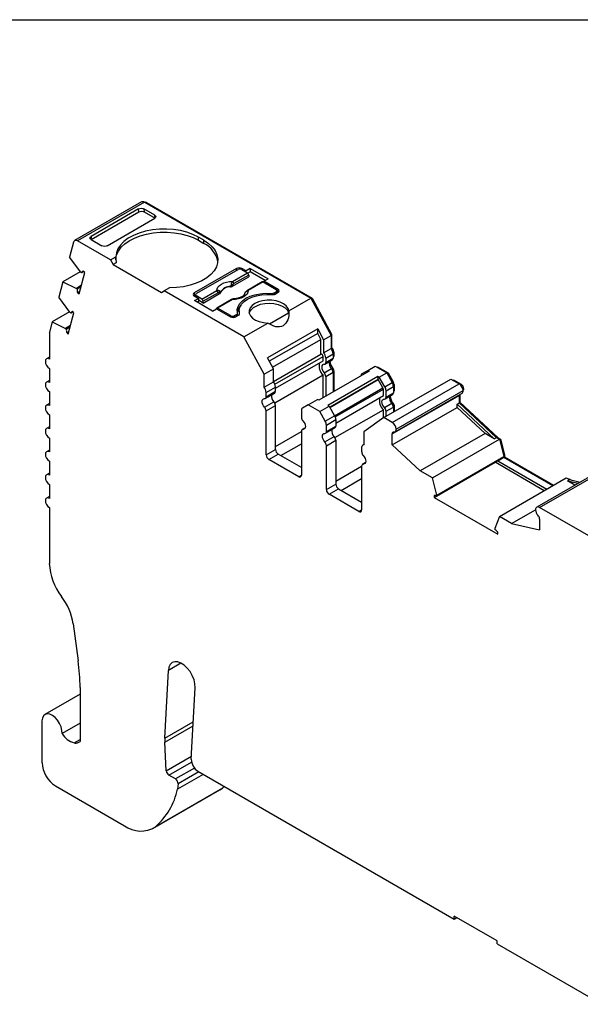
# Model space of a CAD drawing. Header units: millimetres. Extents: x 6 to 273, y 6 to 210.
# Tile 4 of 5: x 210 to 240, y 158 to 210. Entities that reach past the tile are written whole.
import ezdxf

# ---------------------------------------------------------------- set-up
doc = ezdxf.new("R2010")
doc.units = ezdxf.units.MM
doc.linetypes.add('SLD-Solid', pattern=[0])
doc.layers.add('TEXT', color=140, linetype='SLD-Solid', lineweight=25)

msp = doc.modelspace()

# ---------------------------------------------------------------- linework, layer by layer
for p, q in [((216.459, 199.922), (212.923, 197.881)), ((216.609, 199.907), (213.073, 197.866)), ((216.609, 199.907), (225.39, 194.838)), ((216.68, 199.867), (216.715, 199.887)), ((216.715, 199.887), (225.465, 194.836)), ((216.297, 199.556), (213.788, 198.107)), ((213.788, 197.944), (216.31, 199.4)), ((216.31, 199.4), (216.297, 199.556)), ((217.152, 199.226), (216.581, 199.556)), ((216.581, 199.556), (216.593, 199.4)), ((216.593, 199.4), (217.165, 199.07)), ((217.165, 199.07), (217.152, 199.226)), ((214.643, 197.614), (217.152, 199.063)), ((212.868, 197.803), (212.655, 197.007)), ((214.819, 196.859), (213.073, 197.866)), ((213.788, 198.107), (213.776, 197.937)), ((213.788, 197.944), (214.359, 197.614)), ((219.733, 197.9), (219.451, 198.063)), ((219.451, 197.899), (219.451, 198.063)), ((219.451, 197.899), (219.733, 197.736)), ((219.733, 197.736), (219.733, 197.9)), ((213.241, 196.212), (212.655, 197.007)), ((214.819, 196.859), (215.097, 197.019)), ((214.819, 196.859), (214.96, 196.614)), ((215.112, 196.701), (214.96, 196.614)), ((214.96, 196.614), (217.506, 195.144)), ((213.223, 196.237), (212.307, 195.709)), ((213.154, 195.064), (213.456, 196.191)), ((213.282, 196.176), (213.241, 196.212)), ((213.398, 196.242), (213.282, 196.176)), ((213.456, 196.191), (213.371, 196.266)), ((221.466, 196.41), (219.238, 195.124)), ((221.537, 196.348), (219.345, 195.083)), ((221.25, 195.727), (222.037, 196.182)), ((222.108, 196.066), (221.321, 195.612)), ((221.466, 196.308), (221.466, 196.41)), ((221.968, 196.283), (221.749, 196.41)), ((221.749, 196.41), (221.749, 196.348)), ((221.749, 196.348), (222.037, 196.182)), ((222.18, 196.405), (221.968, 196.283)), ((221.968, 196.222), (221.968, 196.283)), ((222.18, 196.242), (222.054, 196.17)), ((222.108, 196.066), (222.115, 195.974)), ((222.18, 196.405), (223.128, 195.858)), ((222.18, 196.405), (222.18, 196.242)), ((222.986, 195.777), (222.18, 196.242)), ((212.307, 195.709), (212.088, 194.89)), ((212.307, 195.709), (213.013, 195.359)), ((221.249, 195.474), (222.115, 195.974)), ((222.824, 195.704), (222.037, 195.249)), ((222.874, 195.699), (222.087, 195.244)), ((222.874, 195.699), (223.552, 195.307)), ((222.915, 195.736), (223.128, 195.858)), ((223.658, 195.307), (222.915, 195.736)), ((222.915, 195.675), (222.915, 195.736)), ((213.273, 195.509), (213.013, 195.359)), ((213.013, 195.359), (213.054, 195.322)), ((213.254, 195.438), (213.054, 195.322)), ((213.07, 195.139), (213.193, 195.21)), ((213.07, 195.139), (213.154, 195.064)), ((217.506, 195.144), (217.647, 195.226)), ((217.926, 195.387), (217.647, 195.226)), ((221.855, 192.797), (217.647, 195.226)), ((219.238, 195.124), (219.238, 194.96)), ((219.301, 195.022), (219.301, 194.925)), ((219.633, 194.794), (220.42, 195.248)), ((220.491, 195.133), (219.704, 194.679)), ((219.71, 194.586), (220.576, 195.085)), ((223.276, 195.035), (223.276, 195.091)), ((223.446, 195.124), (223.552, 195.185)), ((223.446, 195.124), (223.446, 195.036)), ((223.658, 195.144), (223.516, 195.062)), ((223.552, 195.083), (223.552, 195.185)), ((223.596, 195.108), (223.596, 195.246)), ((223.658, 195.144), (223.596, 195.18)), ((223.658, 195.144), (223.658, 195.307)), ((212.674, 194.095), (212.088, 194.89)), ((212.088, 194.89), (212.088, 194.89)), ((219.301, 194.996), (219.238, 194.96)), ((219.238, 194.96), (219.458, 194.834)), ((219.246, 194.711), (219.458, 194.834)), ((220.193, 194.164), (219.246, 194.711)), ((219.633, 194.794), (219.345, 194.96)), ((219.345, 194.96), (219.345, 194.899)), ((219.458, 194.671), (219.387, 194.63)), ((219.458, 194.834), (219.458, 194.671)), ((219.71, 194.586), (219.458, 194.732)), ((219.71, 194.586), (219.704, 194.679)), ((221.207, 194.77), (220.42, 194.316)), ((221.257, 194.765), (220.47, 194.311)), ((224.229, 194.168), (225.39, 194.838)), ((225.39, 194.838), (226.452, 192.869)), ((225.409, 194.803), (225.465, 194.836)), ((225.465, 194.836), (226.487, 192.94)), ((212.655, 194.12), (211.74, 193.592)), ((212.587, 192.947), (212.888, 194.074)), ((212.715, 194.058), (212.674, 194.095)), ((212.831, 194.125), (212.715, 194.058)), ((212.888, 194.074), (212.804, 194.149)), ((220.193, 194.164), (220.405, 194.287)), ((220.405, 194.287), (221.148, 193.858)), ((221.148, 193.92), (220.47, 194.311)), ((221.36, 193.92), (221.466, 193.981)), ((221.466, 193.879), (221.466, 193.981)), ((221.524, 193.913), (221.524, 194.062)), ((221.61, 194.175), (221.61, 194.011)), ((221.61, 194.011), (221.611, 193.972)), ((221.628, 194.004), (221.628, 194.04)), ((223.2, 193.483), (224.216, 194.07)), ((211.74, 193.592), (211.595, 193.05)), ((211.74, 193.592), (212.445, 193.242)), ((221.148, 193.858), (221.148, 193.92)), ((221.36, 193.92), (221.36, 193.832)), ((221.572, 193.94), (221.43, 193.858)), ((221.855, 192.797), (223.122, 193.529)), ((211.588, 192.99), (211.588, 191.62)), ((212.706, 193.392), (212.445, 193.242)), ((212.445, 193.242), (212.487, 193.205)), ((212.687, 193.32), (212.487, 193.205)), ((212.502, 193.022), (212.626, 193.093)), ((212.502, 193.022), (212.587, 192.947)), ((225.749, 193.227), (223.097, 191.696)), ((225.749, 192.984), (223.197, 191.511)), ((225.749, 193.227), (226.063, 192.644)), ((225.749, 192.984), (225.749, 193.227)), ((225.922, 192.663), (225.749, 192.984)), ((226.431, 192.907), (226.487, 192.94)), ((226.487, 192.94), (226.487, 192.23)), ((222.916, 190.828), (221.855, 192.797)), ((223.37, 191.19), (225.922, 192.663)), ((225.922, 191.894), (225.922, 192.663)), ((226.063, 192.644), (226.452, 192.869)), ((226.063, 192.644), (226.063, 191.959)), ((226.452, 192.869), (226.452, 192.184)), ((223.411, 190.445), (225.922, 191.894)), ((226.063, 191.959), (226.452, 192.184)), ((226.173, 191.681), (226.562, 191.905)), ((226.452, 192.21), (226.487, 192.23)), ((226.553, 191.982), (226.597, 192.007)), ((226.562, 191.905), (226.562, 191.678)), ((226.597, 192.007), (226.597, 191.78)), ((211.588, 191.722), (211.438, 191.635)), ((223.411, 191.114), (223.097, 191.696)), ((223.491, 190.296), (226.032, 191.763)), ((223.522, 190.086), (226.032, 191.535)), ((226.032, 191.535), (226.032, 191.763)), ((226.132, 191.362), (226.521, 191.586)), ((226.173, 191.681), (226.173, 191.453)), ((226.173, 191.453), (226.562, 191.678)), ((226.562, 191.759), (226.597, 191.78)), ((226.562, 191.726), (226.577, 191.734)), ((211.588, 191.13), (211.588, 190.395)), ((222.916, 190.828), (223.411, 191.114)), ((223.411, 190.428), (223.411, 191.114)), ((228.459, 190.984), (225.807, 189.454)), ((226.088, 190.904), (226.477, 191.128)), ((226.173, 190.705), (226.562, 190.929)), ((226.501, 191.099), (226.555, 191.131)), ((226.55, 191.004), (226.597, 191.031)), ((226.562, 190.929), (226.562, 189.889)), ((226.597, 191.031), (226.597, 189.91)), ((228.097, 190.857), (228.388, 191.025)), ((228.388, 191.025), (228.777, 191.25)), ((228.388, 191.025), (228.459, 190.984)), ((228.777, 191.25), (229.39, 190.896)), ((228.877, 191.192), (228.913, 191.212)), ((228.913, 191.212), (229.467, 190.892)), ((229.002, 190.671), (229.39, 190.896)), ((229.39, 190.896), (229.682, 190.391)), ((229.411, 190.86), (229.467, 190.892)), ((229.467, 190.892), (229.738, 190.423)), ((211.588, 190.497), (211.438, 190.41)), ((222.916, 190.143), (222.916, 190.828)), ((222.916, 190.143), (223.411, 190.428)), ((223.48, 189.314), (226.032, 190.787)), ((226.032, 189.583), (226.032, 190.787)), ((226.173, 190.705), (226.173, 189.665)), ((228.931, 190.712), (226.279, 189.181)), ((228.931, 190.549), (226.385, 189.079)), ((226.391, 189.069), (228.943, 190.542)), ((228.931, 190.712), (228.931, 190.549)), ((229.002, 190.671), (228.931, 190.712)), ((228.943, 190.542), (228.931, 190.549)), ((229.193, 190.109), (228.943, 190.542)), ((229.293, 190.166), (229.002, 190.671)), ((229.242, 188.532), (232.778, 190.573)), ((229.293, 190.166), (229.682, 190.391)), ((229.682, 190.391), (229.738, 190.423)), ((232.778, 190.573), (233.216, 190.32)), ((232.88, 190.514), (232.915, 190.535)), ((232.915, 190.535), (233.322, 190.3)), ((211.588, 189.905), (211.588, 189.171)), ((222.985, 189.545), (223.48, 189.831)), ((223.027, 189.864), (223.522, 190.15)), ((223.027, 189.637), (223.522, 189.923)), ((223.027, 189.637), (223.027, 189.864)), ((223.522, 189.923), (223.522, 190.15)), ((226.641, 188.636), (229.193, 190.109)), ((226.672, 188.572), (229.214, 190.039)), ((229.214, 189.698), (229.214, 190.039)), ((229.355, 189.957), (229.744, 190.182)), ((229.355, 189.616), (229.355, 189.957)), ((229.355, 189.616), (229.744, 189.841)), ((229.68, 188.279), (233.216, 190.32)), ((229.735, 190.258), (229.779, 190.284)), ((229.744, 190.182), (229.744, 189.841)), ((229.744, 189.923), (229.779, 189.943)), ((229.744, 189.889), (229.759, 189.897)), ((229.779, 190.284), (229.779, 189.943)), ((229.83, 187.784), (233.366, 189.825)), ((229.892, 187.917), (233.428, 189.958)), ((233.277, 190.274), (233.322, 190.3)), ((233.418, 190.034), (233.463, 190.06)), ((222.942, 189.087), (223.437, 189.373)), ((225.242, 189.209), (225.737, 189.494)), ((225.807, 189.454), (225.737, 189.494)), ((226.703, 188.249), (229.214, 189.698)), ((229.27, 189.067), (229.659, 189.291)), ((229.314, 189.525), (229.703, 189.749)), ((229.68, 187.67), (233.216, 189.711)), ((229.683, 189.263), (229.737, 189.294)), ((233.11, 189.248), (233.216, 189.309)), ((233.216, 189.711), (233.216, 189.309)), ((233.216, 189.331), (233.251, 189.351)), ((233.216, 189.309), (235.177, 187.483)), ((233.251, 189.759), (233.251, 189.351)), ((233.251, 189.351), (235.273, 187.469)), ((211.588, 189.272), (211.438, 189.185)), ((223.027, 188.888), (223.522, 189.174)), ((223.027, 186.568), (223.027, 188.888)), ((223.522, 186.854), (223.522, 189.174)), ((224.888, 188.903), (224.888, 188.562)), ((225.242, 189.209), (224.95, 189.04)), ((225.855, 188.855), (225.242, 189.209)), ((225.855, 188.855), (226.35, 189.14)), ((226.146, 188.35), (225.855, 188.855)), ((226.279, 189.181), (226.35, 189.14)), ((226.35, 189.14), (226.641, 188.636)), ((226.662, 187.477), (229.214, 188.95)), ((229.214, 188.513), (229.214, 188.95)), ((229.355, 188.868), (229.744, 189.093)), ((229.355, 188.598), (229.355, 188.868)), ((229.68, 187.098), (233.11, 189.077)), ((229.732, 189.167), (229.779, 189.195)), ((229.744, 189.093), (229.744, 188.822)), ((229.779, 189.195), (229.779, 188.843)), ((233.11, 189.077), (233.11, 189.248)), ((233.11, 189.248), (235.071, 187.422)), ((233.11, 189.077), (234.589, 187.7)), ((211.588, 188.681), (211.588, 187.946)), ((226.146, 188.35), (226.641, 188.636)), ((226.209, 188.141), (226.703, 188.427)), ((226.703, 188.427), (226.703, 188.086)), ((229.242, 188.532), (228.18, 187.789)), ((229.68, 188.279), (229.242, 188.532)), ((211.588, 188.047), (211.438, 187.961)), ((223.522, 187.017), (224.888, 187.806)), ((224.888, 187.814), (224.888, 185.493)), ((225.091, 187.998), (224.93, 187.905)), ((224.973, 187.914), (225.083, 187.978)), ((226.167, 187.708), (226.662, 187.994)), ((226.209, 187.8), (226.209, 188.141)), ((226.209, 187.8), (226.703, 188.086)), ((228.18, 187.789), (228.18, 187.104)), ((211.588, 187.456), (211.588, 186.721)), ((226.124, 187.25), (226.619, 187.536)), ((226.209, 187.052), (226.703, 187.337)), ((226.703, 187.337), (226.703, 185.017)), ((229.68, 187.098), (229.68, 187.67)), ((234.589, 187.7), (231.159, 185.721)), ((231.801, 185.35), (235.337, 187.391)), ((235.071, 187.422), (234.589, 187.7)), ((235.071, 187.422), (235.177, 187.483)), ((235.177, 187.483), (235.337, 187.391)), ((235.237, 187.448), (235.273, 187.469)), ((235.273, 187.469), (235.392, 187.4)), ((235.337, 187.391), (235.567, 186.488)), ((235.342, 187.37), (235.392, 187.4)), ((235.392, 187.4), (235.602, 186.576)), ((211.588, 186.822), (211.438, 186.736)), ((223.027, 186.568), (223.522, 186.854)), ((223.804, 186.527), (224.888, 187.153)), ((226.209, 184.731), (226.209, 187.052)), ((228.07, 186.953), (228.07, 186.725)), ((228.18, 187.118), (228.132, 187.09)), ((229.68, 187.098), (231.159, 185.721)), ((211.588, 186.231), (211.588, 185.496)), ((223.168, 186.323), (223.663, 186.609)), ((224.747, 185.412), (223.168, 186.323)), ((224.888, 185.901), (223.663, 186.609)), ((231.89, 184.316), (235.107, 186.173)), ((232.031, 184.447), (235.567, 186.488)), ((232.031, 184.398), (235.248, 186.255)), ((237.702, 184.675), (235.107, 186.173)), ((235.107, 186.173), (235.107, 186.173)), ((235.248, 186.255), (235.567, 186.439)), ((235.248, 186.255), (237.843, 184.757)), ((235.551, 186.547), (235.602, 186.576)), ((235.567, 186.488), (235.567, 186.439)), ((235.567, 186.439), (235.602, 186.459)), ((235.567, 186.439), (238.162, 184.941)), ((235.602, 186.576), (235.602, 186.459)), ((235.602, 186.459), (238.197, 184.961)), ((226.703, 185.18), (228.07, 185.969)), ((228.07, 185.977), (228.07, 183.656)), ((228.273, 186.161), (228.112, 186.068)), ((228.155, 186.077), (228.265, 186.141)), ((231.801, 185.35), (231.159, 185.721)), ((240.844, 185.845), (237.309, 183.804)), ((237.459, 183.789), (240.994, 185.83)), ((211.588, 185.598), (211.438, 185.511)), ((224.747, 185.412), (224.888, 185.493)), ((226.986, 184.69), (228.07, 185.316)), ((232.031, 184.447), (231.801, 185.35)), ((235.336, 183.309), (238.871, 185.35)), ((238.871, 185.35), (239.031, 185.258)), ((238.925, 185.197), (239.031, 185.258)), ((239.323, 184.967), (238.925, 185.197)), ((238.925, 185.197), (239.499, 185.069)), ((238.993, 185.28), (239.028, 185.301)), ((239.028, 185.301), (239.146, 185.232)), ((239.031, 185.258), (239.605, 185.13)), ((211.588, 185.006), (211.588, 184.271)), ((226.209, 184.731), (226.703, 185.017)), ((226.35, 184.486), (226.845, 184.772)), ((226.845, 184.772), (228.07, 184.065)), ((211.588, 184.373), (211.438, 184.286)), ((227.929, 183.575), (226.35, 184.486)), ((231.89, 184.417), (231.89, 184.316)), ((231.89, 184.316), (235.248, 182.377)), ((232.031, 184.398), (232.031, 184.447)), ((211.588, 183.781), (211.588, 180.829)), ((227.929, 183.575), (228.07, 183.656)), ((235.979, 182.938), (237.246, 183.67)), ((242.036, 181.147), (237.459, 183.789)), ((235.336, 183.309), (235.106, 182.672)), ((235.979, 182.938), (235.336, 183.309)), ((237.459, 183.18), (237.459, 182.607)), ((235.106, 182.672), (235.106, 182.622)), ((235.979, 182.938), (237.459, 182.607)), ((235.248, 182.377), (235.248, 182.478)), ((212.846, 177.643), (213.109, 175.69)), ((218.534, 175.567), (217.871, 175.185)), ((217.678, 171.598), (217.871, 175.185)), ((213.208, 174.273), (213.208, 171.431)), ((219.079, 170.491), (219.283, 174.271)), ((213.208, 173.927), (211.356, 172.858)), ((211.2, 172.515), (211.2, 170.31)), ((213.208, 172.397), (212.259, 171.849)), ((217.678, 171.598), (219.186, 172.468)), ((217.678, 171.397), (219.174, 172.26)), ((212.901, 171.353), (213.208, 171.53)), ((217.758, 169.887), (217.678, 171.397)), ((217.758, 169.887), (219.088, 170.654)), ((217.899, 169.652), (219.093, 170.341)), ((218.245, 169.452), (217.899, 169.652)), ((219.242, 170.028), (218.245, 169.452)), ((219.714, 169.692), (218.356, 168.908)), ((219.485, 169.824), (218.385, 169.19)), ((219.432, 169.855), (232.953, 162.049)), ((211.907, 169.085), (212.242, 168.892)), ((218.385, 169.19), (218.356, 168.908)), ((220.723, 168.97), (220.82, 169.053)), ((212.242, 168.892), (215.551, 166.982)), ((217.051, 166.833), (220.586, 168.874)), ((220.723, 168.97), (217.188, 166.929)), ((220.586, 168.874), (220.723, 168.97)), ((235.216, 160.906), (232.953, 162.213)), ((232.953, 162.049), (232.953, 162.213)), ((232.953, 162.049), (233.094, 162.131)), ((235.216, 160.743), (235.216, 160.906)), ((235.216, 160.743), (240.748, 157.549))]:
    msp.add_line(p, q)
at = {"flags": 128}
for points in [[(219.451, 198.063), (219.166, 198.204), (218.849, 198.32), (218.506, 198.408), (218.144, 198.466), (217.771, 198.492), (217.396, 198.487), (217.026, 198.45), (216.67, 198.381), (216.334, 198.284), (216.028, 198.159), (215.756, 198.009), (215.525, 197.838), (215.341, 197.649), (215.206, 197.447), (215.124, 197.236), (215.097, 197.019)], [(215.097, 196.859), (215.099, 196.914), (215.14, 197.126), (215.233, 197.332), (215.377, 197.529), (215.568, 197.711), (215.803, 197.875), (216.077, 198.018), (216.383, 198.137), (216.716, 198.229), (217.069, 198.292), (217.433, 198.325), (217.803, 198.328), (218.169, 198.3), (218.524, 198.241), (218.86, 198.154), (219.171, 198.039), (219.451, 197.899)], [(213.073, 197.866), (213.039, 197.883), (213.005, 197.893), (212.973, 197.895), (212.944, 197.89), (212.919, 197.878), (212.897, 197.859), (212.88, 197.834), (212.868, 197.803)], [(219.733, 197.9), (219.979, 197.735), (220.179, 197.552), (220.332, 197.354), (220.432, 197.145), (220.477, 196.93), (220.468, 196.713), (220.403, 196.5), (220.285, 196.294), (220.116, 196.101), (219.9, 195.923), (219.641, 195.767), (219.344, 195.634), (219.017, 195.527), (218.667, 195.449), (218.3, 195.402), (217.926, 195.387)], [(220.42, 195.248), (220.437, 195.341), (220.485, 195.431), (220.561, 195.514), (220.665, 195.586), (220.79, 195.646), (220.933, 195.69), (221.089, 195.718), (221.25, 195.727)], [(221.246, 195.539), (221.248, 195.503), (221.249, 195.474)], [(220.576, 195.085), (220.572, 195.121), (220.569, 195.149)], [(220.629, 195.161), (220.63, 195.153), (220.631, 195.147)], [(221.143, 195.442), (221.143, 195.451), (221.143, 195.457)], [(222.087, 195.244), (222.07, 195.151), (222.023, 195.061), (221.946, 194.979), (221.843, 194.906), (221.717, 194.846), (221.574, 194.802), (221.419, 194.775), (221.257, 194.765)], [(221.522, 194.079), (221.508, 194.244), (221.547, 194.408), (221.638, 194.566), (221.778, 194.71), (221.961, 194.838), (222.182, 194.944), (222.433, 195.024), (222.705, 195.077), (222.989, 195.099), (223.276, 195.091)], [(221.628, 194.04), (221.611, 194.202), (221.646, 194.364), (221.733, 194.519), (221.869, 194.661), (222.049, 194.787), (222.267, 194.891), (222.514, 194.969), (222.782, 195.02), (223.062, 195.04), (223.344, 195.03)], [(221.928, 195.152), (221.928, 195.152), (221.929, 195.153), (221.931, 195.152), (221.934, 195.151)], [(224.229, 194.168), (224.188, 194.305), (224.094, 194.433), (223.952, 194.545), (223.769, 194.636), (223.555, 194.7), (223.322, 194.734), (223.081, 194.737), (222.845, 194.708), (222.627, 194.649), (222.438, 194.562), (222.288, 194.453), (222.186, 194.328), (222.135, 194.191), (222.14, 194.052), (222.2, 193.918), (222.311, 193.794), (222.468, 193.689), (222.663, 193.607), (222.885, 193.552), (223.122, 193.529)], [(222.14, 194.052), (222.153, 194.096), (222.23, 194.228), (222.358, 194.347), (222.529, 194.446), (222.734, 194.519), (222.963, 194.564), (223.204, 194.577), (223.443, 194.557), (223.669, 194.507), (223.869, 194.428), (224.032, 194.325), (224.15, 194.204), (224.216, 194.07)], [(220.47, 194.311), (220.457, 194.317), (220.444, 194.32), (220.433, 194.32), (220.422, 194.317), (220.413, 194.311), (220.407, 194.302), (220.402, 194.29), (220.4, 194.284)], [(211.588, 191.62), (211.506, 191.648), (211.438, 191.635), (211.392, 191.582), (211.376, 191.498), (211.392, 191.395), (211.438, 191.289), (211.506, 191.196), (211.588, 191.13)], [(226.088, 191.353), (226.036, 191.345), (225.996, 191.316), (225.97, 191.266), (225.961, 191.202), (225.97, 191.126), (225.996, 191.047), (226.036, 190.971), (226.088, 190.904)], [(211.588, 190.395), (211.506, 190.424), (211.438, 190.41), (211.392, 190.357), (211.376, 190.273), (211.392, 190.17), (211.438, 190.064), (211.506, 189.971), (211.588, 189.905)], [(222.942, 189.087), (222.89, 189.154), (222.849, 189.231), (222.823, 189.31), (222.814, 189.385), (222.823, 189.45), (222.849, 189.499), (222.89, 189.529), (222.942, 189.536)], [(229.27, 189.067), (229.218, 189.134), (229.178, 189.21), (229.152, 189.29), (229.143, 189.365), (229.152, 189.43), (229.178, 189.479), (229.218, 189.508), (229.27, 189.516)], [(233.218, 189.74), (233.217, 189.734), (233.216, 189.711)], [(211.588, 189.171), (211.506, 189.199), (211.438, 189.185), (211.392, 189.132), (211.376, 189.048), (211.392, 188.945), (211.438, 188.839), (211.506, 188.746), (211.588, 188.681)], [(224.973, 188.363), (225.025, 188.296), (225.066, 188.22), (225.091, 188.141), (225.1, 188.065), (225.091, 188.001), (225.066, 187.951), (225.025, 187.922), (224.973, 187.914)], [(211.588, 187.946), (211.506, 187.974), (211.438, 187.961), (211.392, 187.908), (211.376, 187.823), (211.392, 187.72), (211.438, 187.614), (211.506, 187.521), (211.588, 187.456)], [(226.124, 187.25), (226.072, 187.318), (226.031, 187.394), (226.005, 187.473), (225.996, 187.548), (226.005, 187.613), (226.031, 187.662), (226.072, 187.692), (226.124, 187.699)], [(211.588, 186.721), (211.506, 186.749), (211.438, 186.736), (211.392, 186.683), (211.376, 186.598), (211.392, 186.495), (211.438, 186.389), (211.506, 186.296), (211.588, 186.231)], [(228.155, 186.526), (228.207, 186.459), (228.248, 186.383), (228.273, 186.304), (228.282, 186.229), (228.273, 186.164), (228.248, 186.114), (228.207, 186.085), (228.155, 186.077)], [(211.588, 185.496), (211.506, 185.524), (211.438, 185.511), (211.392, 185.458), (211.376, 185.374), (211.392, 185.271), (211.438, 185.164), (211.506, 185.072), (211.588, 185.006)], [(211.588, 184.271), (211.506, 184.299), (211.438, 184.286), (211.392, 184.233), (211.376, 184.149), (211.392, 184.046), (211.438, 183.94), (211.506, 183.847), (211.588, 183.781)], [(219.283, 174.271), (219.272, 174.474), (219.222, 174.691), (219.133, 174.91), (219.013, 175.119), (218.867, 175.305), (218.704, 175.458), (218.534, 175.568), (218.366, 175.629), (218.211, 175.638), (218.077, 175.594), (217.972, 175.5), (217.902, 175.36), (217.871, 175.185)], [(212.259, 171.849), (212.252, 172.017), (212.208, 172.198), (212.13, 172.381), (212.023, 172.551), (211.894, 172.696), (211.754, 172.807), (211.613, 172.874), (211.479, 172.893), (211.364, 172.863), (211.275, 172.785), (211.219, 172.666), (211.2, 172.515)]]:
    msp.add_lwpolyline(points, dxfattribs=at)
for centre, radius, start, end in [((216.521, 199.783), 0.152, 54.6724, 114.0171), ((216.656, 199.804), 0.102, 54.3468, 109.6073), ((219.196, 196.553), 1.3, 9.9292, 65.5864), ((213.449, 196.1), 0.183, 115.1262, 155.5999), ((221.607, 196.137), 0.307, 62.6098, 117.3902), ((221.643, 196.144), 0.231, 62.6097, 117.3903), ((221.953, 196.051), 0.155, 5.689, 57.1991), ((220.924, 195.157), 0.5, 49.8822, 58.7426), ((221.166, 195.597), 0.155, 5.689, 57.1991), ((222.845, 195.658), 0.0498, 54.0182, 114.6714), ((213.595, 195.277), 0.543, 175.1886, 194.6786), ((219.269, 195.042), 0.0873, 110.7831, 249.2167), ((219.368, 195.022), 0.0655, 110.7834, 249.2166), ((220.336, 195.118), 0.155, 5.689, 57.1991), ((220.461, 195.195), 0.118, 336.668, 18.1748), ((221.131, 194.885), 0.573, 88.8448, 151.1498), ((221.132, 194.871), 0.571, 88.8136, 151.181), ((222.058, 195.204), 0.0497, 54.016, 114.6959), ((223.307, 195.389), 0.3, 264.1493, 297.6352), ((223.377, 195.329), 0.301, 263.6693, 297.5976), ((223.529, 195.246), 0.0655, 290.7834, 69.2166), ((223.627, 195.226), 0.0873, 290.7834, 69.2166), ((219.549, 194.663), 0.155, 5.689, 57.1991), ((221.228, 194.726), 0.0484, 53.1027, 115.5868), ((222.177, 193.996), 0.675, 133.914, 169.1468), ((212.882, 193.983), 0.183, 115.1262, 155.5999), ((221.431, 194.066), 0.0925, 292.3205, 7.6742), ((221.537, 194.025), 0.0919, 292.1145, 9.0942), ((221.254, 194.124), 0.231, 242.6097, 297.3903), ((221.289, 194.131), 0.307, 242.6097, 297.3903), ((211.817, 192.992), 0.23, 165.5734, 180.5105), ((213.027, 193.16), 0.543, 175.1882, 194.6783), ((225.904, 191.767), 0.128, 357.891, 82.031), ((225.712, 191.659), 0.462, 2.6816, 40.481), ((226.101, 191.884), 0.462, 2.6816, 40.481), ((226.284, 191.991), 0.313, 2.9317, 49.656), ((226.456, 191.254), 0.631, 163.8912, 227.8164), ((226.089, 191.438), 0.0853, 269.3919, 10.3655), ((226.747, 191.417), 0.395, 168.7921, 226.9559), ((227.014, 191.563), 0.631, 184.995, 223.2821), ((226.463, 191.667), 0.0995, 305.3056, 6.0066), ((226.548, 191.775), 0.0497, 305.3056, 6.0066), ((225.862, 190.69), 0.311, 2.8262, 43.4312), ((226.251, 190.914), 0.311, 2.8262, 43.4312), ((226.442, 191.024), 0.156, 2.8263, 43.4312), ((228.18, 190.739), 0.144, 125.0293, 179.621), ((223.06, 190.129), 0.462, 2.6816, 40.481), ((229.311, 190.167), 0.433, 1.9565, 31.1437), ((229.491, 190.274), 0.289, 1.9565, 31.1437), ((222.565, 189.843), 0.462, 2.6816, 40.481), ((223.423, 189.912), 0.0995, 305.3056, 6.0066), ((229.07, 190.034), 0.144, 1.9565, 31.1438), ((228.923, 189.942), 0.433, 1.9565, 31.1437), ((229.645, 189.83), 0.0995, 305.3055, 6.0066), ((229.73, 189.938), 0.0497, 305.3055, 6.0066), ((232.966, 189.931), 0.462, 3.3118, 57.3419), ((233.155, 190.04), 0.309, 3.6632, 57.3174), ((233.282, 189.945), 0.147, 304.9756, 4.8118), ((233.363, 190.054), 0.101, 309.7322, 3.3504), ((222.943, 189.621), 0.0853, 269.3919, 10.3655), ((223.706, 189.661), 0.395, 168.7921, 226.9559), ((223.211, 189.159), 0.311, 2.8262, 43.4312), ((229.638, 189.417), 0.631, 163.8912, 227.8164), ((229.271, 189.601), 0.0853, 269.3919, 10.3654), ((229.929, 189.58), 0.395, 168.7921, 226.9559), ((230.196, 189.726), 0.631, 184.995, 223.2821), ((229.433, 189.077), 0.311, 2.8262, 43.4312), ((229.624, 189.187), 0.156, 2.8262, 43.4312), ((222.716, 188.873), 0.311, 2.8262, 43.4312), ((225.038, 188.918), 0.151, 125.698, 185.6204), ((229.044, 188.853), 0.311, 2.8262, 43.4312), ((225.199, 188.577), 0.311, 182.8262, 223.4312), ((225.776, 188.126), 0.433, 1.9565, 31.1437), ((226.271, 188.412), 0.433, 1.9565, 31.1437), ((229.431, 187.89), 0.462, 3.3118, 57.3419), ((224.972, 187.829), 0.0853, 89.3919, 190.3655), ((226.125, 187.785), 0.0853, 269.3919, 10.3654), ((226.888, 187.824), 0.395, 168.7921, 226.9559), ((226.605, 188.075), 0.0995, 305.3055, 6.0066), ((229.764, 187.685), 0.0853, 89.3919, 190.3656), ((229.767, 187.897), 0.127, 268.9987, 8.9426), ((225.898, 187.036), 0.311, 2.8262, 43.4312), ((226.393, 187.322), 0.311, 2.8262, 43.4312), ((223.829, 186.868), 0.307, 182.6056, 237.3945), ((228.199, 186.974), 0.131, 98.3858, 189.5016), ((228.381, 186.74), 0.311, 182.8262, 223.4312), ((223.334, 186.582), 0.307, 182.6055, 237.3945), ((228.154, 185.992), 0.0853, 89.3918, 190.3654), ((224.802, 185.479), 0.0873, 230.7968, 9.2141), ((226.516, 184.745), 0.307, 182.6055, 237.3945), ((227.011, 185.031), 0.307, 182.6055, 237.3945), ((231.927, 184.162), 0.258, 66.2735, 98.4316), ((227.984, 183.642), 0.0873, 230.7968, 9.2141), ((237.376, 183.688), 0.13, 50.5335, 187.5166), ((237.715, 183.701), 0.47, 183.5811, 223.3478), ((237.148, 183.164), 0.311, 2.826, 43.4314), ((234.668, 182.051), 0.72, 36.3626, 52.4858), ((214.624, 180.963), 3.04, 182.5169, 217.9243), ((209.671, 177.147), 3.213, 8.8887, 37.3196), ((202.589, 174.245), 10.619, 0.1524, 7.8179), ((213.191, 172.392), 1.079, 210.2544, 254.4541), ((219.564, 171.499), 1.889, 177.0143, 183.1154), ((212.736, 170.38), 1.537, 182.6055, 237.3945), ((219.84, 170.497), 0.761, 180.4191, 237.5877), ((218.067, 169.913), 0.31, 184.8352, 237.2443), ((218.084, 169.198), 0.301, 358.5088, 57.794), ((214.751, 169.702), 3.692, 311.3038, 347.574), ((216.407, 168.118), 1.422, 232.9848, 303.2903)]:
    msp.add_arc(centre, radius, start, end)
for points, knots in [([(216.297, 199.556), (216.331, 199.575), (216.384, 199.59), (216.495, 199.59), (216.547, 199.575), (216.581, 199.556)], [0, 0, 0, 0, 0.5, 0.5, 1, 1, 1, 1]), ([(216.31, 199.4), (216.343, 199.419), (216.396, 199.434), (216.507, 199.434), (216.56, 199.419), (216.593, 199.4)], [0, 0, 0, 0, 0.5, 0.5, 1, 1, 1, 1]), ([(217.152, 199.226), (217.186, 199.207), (217.211, 199.176), (217.211, 199.112), (217.185, 199.082), (217.152, 199.063)], [0, 0, 0, 0, 0.5, 0.5, 1, 1, 1, 1]), ([(213.788, 197.944), (213.754, 197.963), (213.729, 197.994), (213.729, 198.057), (213.755, 198.088), (213.788, 198.107)], [0, 0, 0, 0, 0.5, 0.5, 1, 1, 1, 1]), ([(214.643, 197.614), (214.609, 197.595), (214.556, 197.58), (214.446, 197.58), (214.393, 197.595), (214.359, 197.614)], [0, 0, 0, 0, 0.5, 0.5, 1, 1, 1, 1]), ([(221.246, 195.539), (221.234, 195.527), (221.204, 195.497), (221.166, 195.472), (221.143, 195.457)], [0, 0, 0, 0, 0.389276, 1, 1, 1, 1]), ([(220.42, 195.248), (220.434, 195.251), (220.462, 195.258), (220.503, 195.258), (220.542, 195.25), (220.563, 195.238), (220.573, 195.232)], [0, 0, 0, 0, 0.251221, 0.500849, 0.763425, 1, 1, 1, 1]), ([(220.573, 195.232), (220.581, 195.227), (220.598, 195.214), (220.619, 195.19), (220.626, 195.171), (220.629, 195.161)], [0, 0, 0, 0, 0.265902, 0.599333, 1, 1, 1, 1]), ([(220.576, 195.085), (220.58, 195.088), (220.585, 195.091), (220.589, 195.094), (220.593, 195.096), (220.597, 195.099), (220.6, 195.103), (220.604, 195.106), (220.607, 195.109), (220.61, 195.112), (220.612, 195.114), (220.613, 195.115), (220.615, 195.117), (220.617, 195.121), (220.62, 195.124), (220.622, 195.127), (220.623, 195.129), (220.624, 195.131), (220.625, 195.133), (220.628, 195.137), (220.629, 195.142), (220.631, 195.147)], [0, 0, 0, 0, 0.0000193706, 0.0000193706, 0.0000193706, 0.0000387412, 0.0000387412, 0.0000387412, 0.0000581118, 0.0000581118, 0.0000581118, 0.00006778, 0.00006778, 0.00006778, 0.0000871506, 0.0000871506, 0.0000871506, 0.0000968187, 0.0000968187, 0.0000968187, 0.0001214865, 0.0001214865, 0.0001214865, 0.0001214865]), ([(221.143, 195.442), (221.15, 195.443), (221.156, 195.444), (221.162, 195.445), (221.168, 195.446), (221.175, 195.447), (221.181, 195.448), (221.187, 195.45), (221.193, 195.451), (221.198, 195.453), (221.201, 195.454), (221.204, 195.455), (221.207, 195.456), (221.212, 195.457), (221.218, 195.459), (221.223, 195.462), (221.226, 195.463), (221.228, 195.464), (221.231, 195.465), (221.237, 195.468), (221.244, 195.471), (221.249, 195.474)], [0, 0, 0, 0, 0.0000193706, 0.0000193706, 0.0000193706, 0.0000387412, 0.0000387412, 0.0000387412, 0.0000581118, 0.0000581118, 0.0000581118, 0.0000677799, 0.0000677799, 0.0000677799, 0.0000871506, 0.0000871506, 0.0000871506, 0.0000968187, 0.0000968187, 0.0000968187, 0.0001214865, 0.0001214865, 0.0001214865, 0.0001214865]), ([(221.882, 195.058), (221.878, 195.047), (221.871, 195.024), (221.821, 194.966), (221.729, 194.903), (221.6, 194.85), (221.456, 194.814), (221.356, 194.808), (221.311, 194.805)], [0, 0, 0, 0, 0.145119, 0.313868, 0.494125, 0.673466, 0.855275, 1, 1, 1, 1]), ([(221.934, 195.151), (221.927, 195.142), (221.91, 195.121), (221.889, 195.082), (221.882, 195.05), (221.878, 195.033)], [0, 0, 0, 0, 0.265902, 0.599333, 1, 1, 1, 1]), ([(221.928, 195.152), (221.918, 195.136), (221.899, 195.107), (221.888, 195.074), (221.884, 195.06)], [0, 0, 0, 0, 0.5446305, 1, 1, 1, 1]), ([(222.037, 195.249), (222.015, 195.235), (221.976, 195.21), (221.943, 195.17), (221.928, 195.152)], [0, 0, 0, 0, 0.553024, 1, 1, 1, 1]), ([(222.087, 195.244), (222.073, 195.24), (222.045, 195.231), (222.004, 195.209), (221.966, 195.182), (221.944, 195.161), (221.934, 195.151)], [0, 0, 0, 0, 0.251221, 0.500849, 0.763425, 1, 1, 1, 1]), ([(221.31, 194.803), (221.293, 194.801), (221.26, 194.797), (221.225, 194.779), (221.207, 194.77)], [0, 0, 0, 0, 0.512278, 1, 1, 1, 1]), ([(221.257, 194.765), (221.271, 194.779), (221.29, 194.8), (221.305, 194.802), (221.31, 194.802)], [0, 0, 0, 0, 0.682117, 1, 1, 1, 1]), ([(224.229, 194.168), (224.236, 194.005), (224.219, 193.841), (224.118, 193.564), (224.034, 193.453), (223.812, 193.325), (223.676, 193.309), (223.396, 193.366), (223.252, 193.437), (223.122, 193.529)], [0, 0, 0, 0, 0.25, 0.25, 0.5, 0.5, 0.75, 0.75, 1, 1, 1, 1]), ([(212.901, 171.353), (212.967, 171.342), (213.027, 171.345), (213.129, 171.375), (213.172, 171.398), (213.208, 171.431)], [0, 0, 0, 0, 0.25, 0.25, 0.4638712, 0.4638712, 0.4638712, 0.4638712])]:
    msp.add_open_spline(points, degree=3, knots=knots)
for points in [[(215.097, 197.019), (215.098, 196.916), (215.103, 196.809), (215.112, 196.701)], [(221.183, 195.584), (221.172, 195.538), (221.158, 195.495), (221.143, 195.457)], [(221.25, 195.727), (221.224, 195.696), (221.199, 195.647), (221.183, 195.584)], [(221.321, 195.612), (221.293, 195.596), (221.267, 195.572), (221.246, 195.539)], [(220.569, 195.149), (220.546, 195.156), (220.518, 195.149), (220.491, 195.133)], [(220.569, 195.149), (220.602, 195.153), (220.621, 195.157), (220.629, 195.161)]]:
    msp.add_open_spline(points, degree=3)
at = {"layer": 'TEXT'}
msp.add_line((6.35, 209.55), (273.05, 209.55), dxfattribs=at)

doc.saveas('drawing.dxf')
